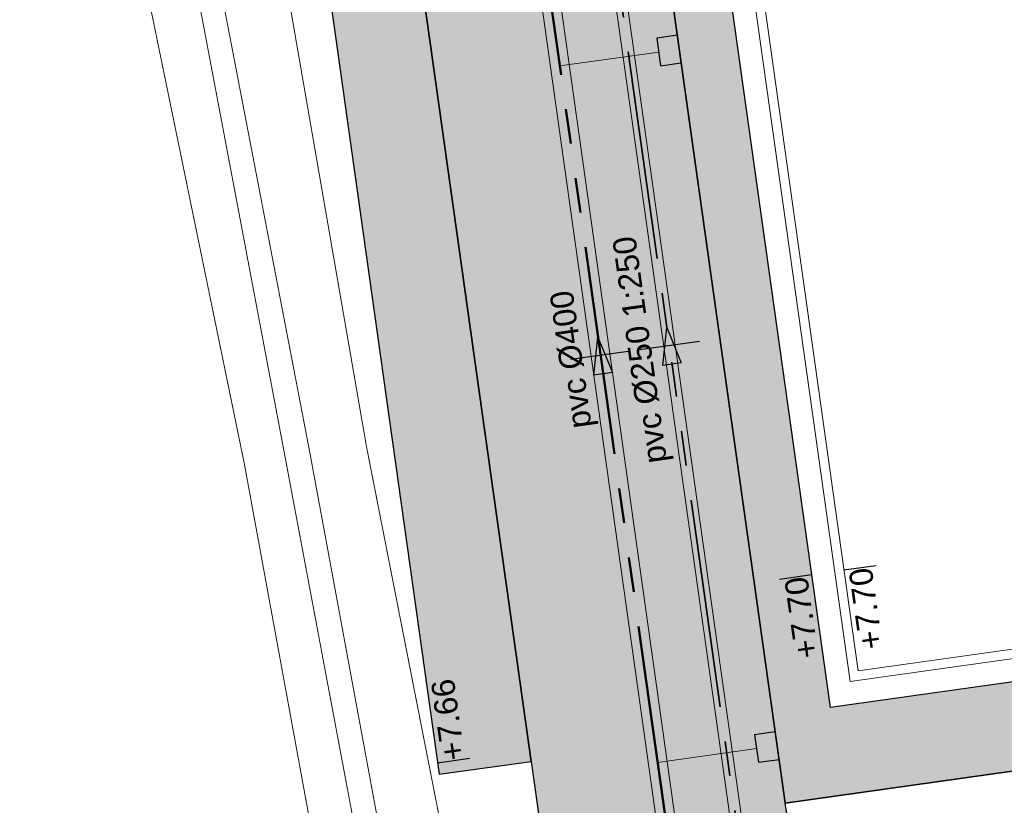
# Model space of a CAD drawing. Extents: x 98477 to 100410, y 398052 to 398969.
# Tile 190 of 256: x 98814 to 98835, y 398175 to 398192. Entities that reach past the tile are written whole.
import ezdxf
from ezdxf.enums import TextEntityAlignment as Align

# ---------------------------------------------------------------- set-up
doc = ezdxf.new("R2010")
doc.units = 0
for name, pattern in [('AL-MATERIAALS', [2, 1, -1]), ('AL-NUTSTRACE', [17, 5, -3.5, 0, -3.5, 5]), ('RI-DWA', [9.75, 4.5, -0.75, 0.75, -0.75, 0.75, -0.75, 0.75, -0.75]), ('RI-RWA', [8.25, 4.5, -0.75, 0.75, -0.75, 0.75, -0.75])]:
    doc.linetypes.add(name, pattern=pattern)
for name, color, linetype, lineweight in [('B-bestaande watergang', 150, 'Continuous', 9), ('N-KO-kantbegrenzing grondwerk', 70, 'Continuous', 25), ('N-KO-kantverharding', 2, 'Continuous', 25), ('N-RI-DWA hoofdriool', 24, 'RI-DWA', 35), ('N-RI-DWA hoofdriool buiswand', 24, 'Continuous', 13), ('N-RI-DWA strenginformatie', 24, 'Continuous', 25), ('N-RI-RWA hoofdriool', 162, 'RI-RWA', 50), ('N-RI-RWA hoofdriool buiswand', 162, 'Continuous', 13), ('N-RI-RWA kolkaansluitleiding', 132, 'RI-RWA', 18), ('N-RI-RWA strenginformatie', 162, 'Continuous', 25), ('N-RI-straatkolk', 7, 'Continuous', 25), ('N-RI-stroomrichting', 7, 'Continuous', 25), ("N-VH-arcering 'MAT' grijs 251", 251, 'Continuous', 18), ('N-VH-arcering halfverharding', 8, 'Continuous', 9), ('N-VH-arcering printbeton', 8, 'Continuous', 9), ('X-AL-hoogtelijn - Niv 1', 1, 'AL-HOOGTELIJN', 18), ('X-AL-materiaalscheiding', 1, 'AL-MATERIAALS', 18), ('X-AL-nutstrace VERWERKT', 252, 'AL-NUTSTRACE', 18), ('X-AL-planthoogte VERWERKT', 180, 'Continuous', 25)]:
    doc.layers.add(name, color=color, linetype=linetype, lineweight=lineweight)
for name, color, linetype, plot in [('X-AL-contourlijnen', 30, 'Continuous', False), ('X-AL-hulplijn', 30, 'Continuous', False), ('X-AL-hulplijn riolering', 30, 'Continuous', False)]:
    doc.layers.add(name, color=color, linetype=linetype, plot=plot)
doc.styles.add('CS Annotative', font='arial.ttf')
doc.styles.get("Standard").update_dxf_attribs({"font": 'txt.shx'})
doc.linetypes.add('AL-HOOGTELIJN', pattern='A,10,-1.5,["H",Standard,S=0.9,R=0,X=-0.3,Y=-0.45],-1.5,30', length=43)

# ---------------------------------------------------------------- blocks, each defined once
blk = doc.blocks.new('*U160')
at = {"layer": 'X-AL-hulplijn', "flags": 128}
blk.add_lwpolyline([(-0.3465938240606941, -0.04871058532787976), (0.3465938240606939, 0.04871058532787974)], dxfattribs=at)
at = {"layer": 'X-AL-planthoogte VERWERKT', "linetype": 'Continuous', "style": 'CS Annotative'}
blk.add_attdef('HOOGTE-RECHTS', text='', height=0.4999999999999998, rotation=97.99999999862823, dxfattribs=at).set_placement((1.455191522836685e-11, -5.820766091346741e-11), align=Align.MIDDLE_LEFT)
blk = doc.blocks.new('*U228')
at = {"layer": 'N-RI-stroomrichting'}
h = blk.add_hatch(color=256, dxfattribs=at)
h.dxf.hatch_style = 1
h.paths.add_polyline_path([(-0.2783462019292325, 1.980536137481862), (1.268614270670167, -1.841363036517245), (-0.7119218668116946, -2.11970923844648)])
blk.add_lwpolyline([(-0.2783462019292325, 1.980536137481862), (1.268614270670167, -1.841363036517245), (-0.7119218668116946, -2.11970923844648)], close=True, dxfattribs=at)
at = {"layer": 'X-AL-hulplijn riolering'}
blk.add_lwpolyline([(3.218371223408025, 0.4523125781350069), (-3.218371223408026, -0.4523125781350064)], dxfattribs=at)
at = {"lineweight": 25, "style": 'CS Annotative'}
blk.add_attdef('Strenginformatie', text='', height=2.5, rotation=98.00000000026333, dxfattribs=at).set_placement((-3.21837122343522, -0.4523125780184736), align=Align.MIDDLE_CENTER)
blk = doc.blocks.new('*U251')
at = {"layer": 'N-RI-stroomrichting'}
h = blk.add_hatch(color=256, dxfattribs=at)
h.dxf.hatch_style = 1
h.paths.add_polyline_path([(-0.2783462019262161, 1.980536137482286), (1.268614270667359, -1.841363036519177), (-0.7119218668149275, -2.119709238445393)])
blk.add_lwpolyline([(-0.2783462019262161, 1.980536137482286), (1.268614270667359, -1.841363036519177), (-0.7119218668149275, -2.119709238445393)], close=True, dxfattribs=at)
at = {"layer": 'X-AL-hulplijn riolering'}
blk.add_lwpolyline([(3.218371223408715, 0.4523125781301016), (-3.218371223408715, -0.4523125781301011)], dxfattribs=at)
at = {"lineweight": 25, "style": 'CS Annotative'}
blk.add_attdef('Strenginformatie', text='', height=2.5, rotation=98.00000000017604, dxfattribs=at).set_placement((-3.218371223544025, -0.4523125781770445), align=Align.MIDDLE_CENTER)
blk = doc.blocks.new('*U189')
at = {"layer": 'X-AL-hulplijn', "flags": 128}
blk.add_lwpolyline([(0.3465938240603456, 0.04871058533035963), (-0.3465938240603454, -0.04871058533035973)], dxfattribs=at)
at = {"layer": 'X-AL-planthoogte VERWERKT', "linetype": 'Continuous', "style": 'CS Annotative'}
blk.add_attdef('HOOGTE-LINKS', text='', height=0.5, rotation=97.99999999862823, dxfattribs=at).set_placement((1.455191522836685e-11, 5.820766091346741e-11), align=Align.MIDDLE_RIGHT)
blk = doc.blocks.new('*U757')
blk.add_lwpolyline([(-1.322811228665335, 1.328832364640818), (-0.9052919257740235, -1.64197184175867), (1.322811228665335, -1.328832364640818), (0.9052919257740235, 1.64197184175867)], close=True)
blk.add_solid([(-1.322811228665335, 1.328832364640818), (0.9052919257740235, 1.64197184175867), (-1.322811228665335, 1.328832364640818), (-0.9052919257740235, -1.64197184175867)])

msp = doc.modelspace()

# ---------------------------------------------------------------- hatches: boundary and pattern name
at = {"layer": "N-VH-arcering 'MAT' grijs 251"}
h = msp.add_hatch(color=256, dxfattribs=at)
h.dxf.hatch_style = 1
edge = h.paths.add_edge_path()
edge.add_line((98801.70985258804, 398275.5025756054), (98759.07881222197, 398269.5111736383))
edge.add_arc((98758.55691309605, 398273.2246788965), 3.749999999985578, 188.0000000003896, 277.9999999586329, ccw=False)
edge.add_line((98754.84340783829, 398272.7027797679), (98754.7320693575, 398273.4949942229))
edge.add_arc((98759.43584268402, 398274.1560664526), 4.75000000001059, 98.00000000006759, 188.0000000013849, ccw=False)
edge.add_line((98758.77477045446, 398278.859839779), (98802.64364589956, 398285.0252081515))
edge.add_arc((98800.79960231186, 398298.1462600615), 13.24999999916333, 278.0000000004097, 315.3695932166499)
edge.add_arc((98814.32101528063, 398284.7981743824), 5.750000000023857, 97.99999999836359, 135.3695932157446, ccw=False)
edge.add_line((98813.52076995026, 398290.4922157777), (98817.94515990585, 398291.114023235))
edge.add_arc((98818.74540523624, 398285.4199818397), 5.750000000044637, 8.00000000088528, 97.99999999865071, ccw=False)
edge.add_line((98824.43944663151, 398286.2202271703), (98832.12180180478, 398231.5574297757))
edge.add_arc((98824.4472242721, 398230.4788382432), 7.74999999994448, -36.90337989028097, 8.000000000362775, ccw=False)
edge.add_line((98830.64450586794, 398225.8252159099), (98822.02531955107, 398214.3469478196))
edge.add_arc((98828.62242576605, 398209.3930917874), 8.249999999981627, 143.0966201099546, 188.000000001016)
edge.add_line((98820.45271419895, 398208.2449137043), (98820.95212056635, 398204.6914527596))
edge.add_line((98820.95212056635, 398204.6914527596), (98824.98814049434, 398175.9736787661))
edge.add_line((98824.98814049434, 398175.9736787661), (98826.34507822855, 398166.3185650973))
edge.add_arc((98829.56344945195, 398166.7708776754), 3.249999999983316, 187.9999999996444, 277.9999999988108)
edge.add_line((98830.01576203, 398163.552506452), (98845.49611657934, 398165.7281284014))
edge.add_line((98845.49611657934, 398165.7281284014), (98850.05134969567, 398166.3683246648))
edge.add_line((98850.05134969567, 398166.3683246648), (98871.26042709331, 398169.349066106))
edge.add_line((98871.26042709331, 398169.349066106), (98879.77673248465, 398170.5459547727))
edge.add_line((98879.77673248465, 398170.5459547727), (98895.91810200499, 398172.8144763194))
edge.add_line((98895.91810200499, 398172.8144763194), (98895.01347684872, 398179.2512187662))
edge.add_line((98895.01347684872, 398179.2512187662), (98835.84495974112, 398170.9356259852))
edge.add_arc((98835.18388751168, 398175.6393993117), 4.749999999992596, 188.0000000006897, 277.9999999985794, ccw=False)
edge.add_line((98830.48011418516, 398174.9783270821), (98825.97718274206, 398207.0183491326))
edge.add_arc((98833.65176027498, 398208.096940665), 7.750000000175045, 143.0966201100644, 188.0000000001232, ccw=False)
edge.add_line((98827.4544786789, 398212.7505629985), (98836.07366499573, 398224.2288310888))
edge.add_arc((98829.47655878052, 398229.1826871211), 8.250000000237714, 323.096620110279, 367.9999999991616)
edge.add_line((98837.64627034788, 398230.3308652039), (98837.34238794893, 398232.4931008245))
edge.add_line((98837.34238794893, 398232.4931008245), (98837.34238780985, 398232.493100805))
edge.add_line((98837.34238780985, 398232.493100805), (98829.68786739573, 398286.9578446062))
edge.add_arc((98835.38190879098, 398287.7580899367), 5.749999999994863, 97.99999999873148, 188.0000000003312, ccw=False)
edge.add_line((98834.58166346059, 398293.452131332), (98882.50500414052, 398300.1873176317))
edge.add_arc((98883.61838894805, 398292.2651730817), 8.000000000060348, 11.632034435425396, 97.9999999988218, ccw=False)
edge.add_line((98891.45409032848, 398293.8781776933), (98890.9995, 398296.0865))
edge.add_line((98890.9995, 398296.0865), (98889.023, 398305.688))
edge.add_line((98889.023, 398305.688), (98888.557, 398307.974))
edge.add_line((98888.557, 398307.974), (98887.38477368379, 398314.7597044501))
edge.add_arc((98879.50153614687, 398313.3978799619), 8.00000000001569, -82.00000000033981, 9.801079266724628, ccw=False)
edge.add_line((98880.6149209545, 398305.475735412), (98872.94460748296, 398304.3977431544))
edge.add_arc((98872.42270835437, 398308.1112484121), 3.749999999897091, 189.4265010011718, 278.00000000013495, ccw=False)
edge.add_arc((92946.7354543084, 397324.3039467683), 6003.049999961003, 9.42650100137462, 10.61166010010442)
edge.add_line((98847.1206531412, 398429.7738954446), (98842.31285519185, 398429.0982035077))
edge.add_arc((92946.7354539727, 397324.3039467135), 5998.200000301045, 9.428546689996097, 10.613773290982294, ccw=False)
edge.add_arc((98860.08948650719, 398306.4687901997), 3.840166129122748, -81.43407539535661, 6.657381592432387, ccw=False)
edge.add_line((98860.66146879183, 398302.6714605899), (98847.18483033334, 398300.7774425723))
edge.add_line((98847.18483033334, 398300.7774425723), (98842.62959721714, 398300.1372463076))
edge.add_line((98842.62959721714, 398300.1372463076), (98820.15051205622, 398296.9780169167))
edge.add_arc((98819.35026672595, 398302.672058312), 5.749999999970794, 187.9999999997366, 277.99999999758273, ccw=False)
edge.add_line((98813.65622533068, 398301.8718129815), (98812.30624625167, 398311.4774132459))
edge.add_line((98812.30624625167, 398311.4774132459), (98811.1093575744, 398319.9937186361))
edge.add_line((98811.1093575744, 398319.9937186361), (98809.24443803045, 398333.2633107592))
edge.add_line((98809.24443803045, 398333.2633107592), (98808.67382831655, 398337.3234098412))
edge.add_line((98808.67382831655, 398337.3234098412), (98807.71353391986, 398344.1562595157))
edge.add_line((98807.71353391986, 398344.1562595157), (98807.70657526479, 398344.2057729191))
edge.add_line((98807.70657526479, 398344.2057729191), (98811.66764753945, 398344.7624653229))
edge.add_line((98811.66764753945, 398344.7624653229), (98829.49247277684, 398347.2675811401))
edge.add_line((98829.49247277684, 398347.2675811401), (98831.96814294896, 398347.6155138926))
edge.add_line((98831.96814294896, 398347.6155138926), (98831.06351779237, 398354.0522563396))
edge.add_line((98831.06351779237, 398354.0522563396), (98828.58784762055, 398353.704323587))
edge.add_line((98828.58784762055, 398353.704323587), (98810.76302238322, 398351.1992077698))
edge.add_line((98810.76302238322, 398351.1992077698), (98806.80195010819, 398350.6425153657))
edge.add_line((98806.80195010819, 398350.6425153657), (98806.79499145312, 398350.6920287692))
edge.add_line((98806.79499145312, 398350.6920287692), (98805.14616655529, 398362.4240275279))
edge.add_line((98805.14616655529, 398362.4240275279), (98805.04836903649, 398363.119893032))
edge.add_line((98805.04836903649, 398363.119893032), (98803.99065346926, 398370.6459303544))
edge.add_line((98803.99065346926, 398370.6459303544), (98802.48758397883, 398381.3408254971))
edge.add_line((98802.48758397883, 398381.3408254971), (98801.4298684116, 398388.8668628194))
edge.add_line((98801.4298684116, 398388.8668628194), (98799.92679892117, 398399.561757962))
edge.add_line((98799.92679892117, 398399.561757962), (98798.86908335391, 398407.0877952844))
edge.add_line((98798.86908335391, 398407.0877952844), (98797.36601386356, 398417.7826904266))
edge.add_line((98797.36601386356, 398417.7826904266), (98796.79540414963, 398421.8427895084))
edge.add_line((98796.79540414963, 398421.8427895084), (98795.88382033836, 398428.3290453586))
edge.add_line((98795.88382033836, 398428.3290453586), (98795.87686168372, 398428.3785587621))
edge.add_line((98795.87686168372, 398428.3785587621), (98799.83793395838, 398428.9352511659))
edge.add_line((98799.83793395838, 398428.9352511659), (98817.66275919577, 398431.4403669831))
edge.add_line((98817.66275919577, 398431.4403669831), (98820.13842936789, 398431.7882997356))
edge.add_line((98820.13842936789, 398431.7882997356), (98819.2338042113, 398438.2250421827))
edge.add_line((98819.2338042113, 398438.2250421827), (98816.75813403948, 398437.87710943))
edge.add_line((98816.75813403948, 398437.87710943), (98798.93330880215, 398435.3719936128))
edge.add_line((98798.93330880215, 398435.3719936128), (98794.9722365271, 398434.8153012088))
edge.add_line((98794.9722365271, 398434.8153012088), (98794.96527787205, 398434.8648146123))
edge.add_line((98794.96527787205, 398434.8648146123), (98793.37870452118, 398446.1538705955))
edge.add_line((98793.37870452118, 398446.1538705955), (98792.73850825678, 398450.7091037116))
edge.add_line((98792.73850825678, 398450.7091037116), (98789.33816684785, 398474.9037900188))
edge.add_line((98789.33816684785, 398474.9037900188), (98783.89169246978, 398474.1383379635))
edge.add_line((98783.89169246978, 398474.1383379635), (98786.76317609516, 398453.7066703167))
edge.add_arc((98782.05940276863, 398453.0455980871), 4.750000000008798, -82.0000000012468, 7.999999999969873, ccw=False)
edge.add_line((98782.72047499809, 398448.3418247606), (98773.11487473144, 398446.9918456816))
edge.add_line((98773.11487473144, 398446.9918456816), (98764.5985693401, 398445.7949570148))
edge.add_line((98764.5985693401, 398445.7949570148), (98743.40683266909, 398442.8166526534))
edge.add_line((98743.40683266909, 398442.8166526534), (98734.89052727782, 398441.6197639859))
edge.add_line((98734.89052727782, 398441.6197639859), (98611.80020633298, 398424.3205475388))
edge.add_line((98611.80020633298, 398424.3205475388), (98607.65702311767, 398453.8008279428))
edge.add_arc((98611.6373665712, 398454.1216500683), 3.993251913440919, 101.39182936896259, 184.6081706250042, ccw=False)
edge.add_line((98610.84862924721, 398458.0362323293), (98611.83889731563, 398458.1754054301))
edge.add_line((98611.83889731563, 398458.1754054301), (98639.5664032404, 398462.0722522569))
edge.add_line((98639.5664032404, 398462.0722522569), (98641.54693937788, 398462.3505984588))
edge.add_line((98641.54693937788, 398462.3505984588), (98659.37176461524, 398464.8557142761))
edge.add_line((98659.37176461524, 398464.8557142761), (98661.84743478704, 398465.2036470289))
edge.add_line((98661.84743478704, 398465.2036470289), (98660.94280963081, 398471.6403894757))
edge.add_line((98660.94280963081, 398471.6403894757), (98649.90132066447, 398470.0886093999))
edge.add_line((98649.90132066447, 398470.0886093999), (98624.64948491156, 398466.5396953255))
edge.add_line((98624.64948491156, 398466.5396953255), (98622.66894877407, 398466.2613491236))
edge.add_line((98622.66894877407, 398466.2613491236), (98604.84412353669, 398463.7562333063))
edge.add_line((98604.84412353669, 398463.7562333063), (98602.86358739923, 398463.4778871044))
edge.add_line((98602.86358739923, 398463.4778871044), (98594.9414428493, 398462.3645022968))
edge.add_line((98594.9414428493, 398462.3645022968), (98576.27488975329, 398459.7410893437))
edge.add_line((98576.27488975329, 398459.7410893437), (98577.17951490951, 398453.3043468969))
edge.add_line((98577.17951490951, 398453.3043468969), (98578.1697829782, 398453.4435199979))
edge.add_line((98578.1697829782, 398453.4435199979), (98598.47059208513, 398456.2943364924))
edge.add_arc((98598.79151287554, 398452.3139562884), 3.993296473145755, 11.424909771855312, 94.60953932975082, ccw=False)
edge.add_line((98602.70568277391, 398453.1049624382), (98606.84886598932, 398423.6246820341))
edge.add_line((98606.84886598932, 398423.6246820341), (98548.81915716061, 398415.4691383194))
edge.add_arc((98548.15808493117, 398420.172911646), 4.750000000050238, 188.0000000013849, 277.99999999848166, ccw=False)
edge.add_line((98543.45431160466, 398419.5118394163), (98539.76818545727, 398445.7399897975))
edge.add_line((98539.76818545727, 398445.7399897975), (98538.97597100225, 398445.6286513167))
edge.add_line((98538.97597100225, 398445.6286513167), (98538.73241807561, 398447.361620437))
edge.add_line((98538.73241807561, 398447.361620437), (98534.77134580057, 398446.8049280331))
edge.add_line((98534.77134580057, 398446.8049280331), (98536.52992450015, 398434.2919904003))
edge.add_line((98536.52992450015, 398434.2919904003), (98537.17012076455, 398429.7367572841))
edge.add_line((98537.17012076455, 398429.7367572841), (98538.39484405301, 398421.0223982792))
edge.add_line((98538.39484405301, 398421.0223982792), (98539.03504031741, 398416.467165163))
edge.add_line((98539.03504031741, 398416.467165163), (98541.02521566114, 398402.30633178))
edge.add_line((98541.02521566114, 398402.30633178), (98541.66541192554, 398397.7510986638))
edge.add_line((98541.66541192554, 398397.7510986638), (98543.65558726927, 398383.5902652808))
edge.add_line((98543.65558726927, 398383.5902652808), (98544.29578353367, 398379.0350321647))
edge.add_line((98544.29578353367, 398379.0350321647), (98545.60401068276, 398369.7265123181))
edge.add_arc((98543.87104156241, 398369.4829593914), 1.750000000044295, -82.00000000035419, 7.99999999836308, ccw=False)
edge.add_line((98544.11459448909, 398367.7499902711), (98522.47723718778, 398364.7090580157))
edge.add_line((98522.47723718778, 398364.7090580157), (98523.21485462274, 398359.4606372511))
edge.add_line((98523.21485462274, 398359.4606372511), (98545.05026553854, 398362.5294041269))
edge.add_line((98545.05026553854, 398362.5294041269), (98549.60549865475, 398363.1696003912))
edge.add_line((98549.60549865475, 398363.1696003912), (98564.16243926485, 398365.2154449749))
edge.add_arc((98564.82351149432, 398360.5116716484), 4.749999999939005, 8.000000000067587, 97.99999999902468, ccw=False)
edge.add_line((98569.5272848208, 398361.172743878), (98576.49985717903, 398311.5603136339))
edge.add_arc((98571.7960838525, 398310.8992414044), 4.749999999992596, -82.0000000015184, 7.999999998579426, ccw=False)
edge.add_line((98572.45715608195, 398306.1954680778), (98563.84182388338, 398304.9846620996))
edge.add_line((98563.84182388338, 398304.9846620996), (98559.28659076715, 398304.3444658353))
edge.add_line((98559.28659076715, 398304.3444658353), (98541.0161448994, 398301.7767221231))
edge.add_line((98541.0161448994, 398301.7767221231), (98541.7537623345, 398296.5283013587))
edge.add_line((98541.7537623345, 398296.5283013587), (98553.88454617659, 398298.2331718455))
edge.add_arc((98554.12809910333, 398296.5002027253), 1.749999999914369, 7.999999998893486, 98.0000000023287, ccw=False)
edge.add_line((98555.86106822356, 398296.7437556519), (98557.35022040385, 398286.1478873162))
edge.add_line((98557.35022040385, 398286.1478873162), (98557.99041666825, 398281.5926542))
edge.add_line((98557.99041666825, 398281.5926542), (98560.13368242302, 398266.3425259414))
edge.add_line((98560.13368242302, 398266.3425259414), (98560.77387868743, 398261.7872928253))
edge.add_line((98560.77387868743, 398261.7872928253), (98562.9171444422, 398246.5371645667))
edge.add_line((98562.9171444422, 398246.5371645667), (98563.5573407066, 398241.9819314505))
edge.add_line((98563.5573407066, 398241.9819314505), (98565.70060646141, 398226.7318031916))
edge.add_line((98565.70060646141, 398226.7318031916), (98566.34080272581, 398222.1765700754))
edge.add_line((98566.34080272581, 398222.1765700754), (98567.56552601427, 398213.4622110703))
edge.add_line((98567.56552601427, 398213.4622110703), (98568.20572227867, 398208.9069779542))
edge.add_line((98568.20572227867, 398208.9069779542), (98576.53105717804, 398149.6691420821))
edge.add_line((98576.53105717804, 398149.6691420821), (98576.55610833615, 398149.4908938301))
edge.add_line((98576.55610833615, 398149.4908938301), (98535.4599834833, 398143.7152101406))
edge.add_line((98535.4599834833, 398143.7152101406), (98536.3465161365, 398137.4072025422))
edge.add_line((98536.3465161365, 398137.4072025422), (98537.33678420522, 398137.5463756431))
edge.add_line((98537.33678420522, 398137.5463756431), (98577.44264098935, 398143.1828862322))
edge.add_line((98577.44264098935, 398143.1828862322), (98578.76478544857, 398133.7753395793))
edge.add_line((98578.76478544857, 398133.7753395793), (98538.65892866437, 398128.1388289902))
edge.add_line((98538.65892866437, 398128.1388289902), (98537.66866059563, 398127.9996558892))
edge.add_line((98537.66866059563, 398127.9996558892), (98538.57328575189, 398121.5629134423))
edge.add_line((98538.57328575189, 398121.5629134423), (98579.66941060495, 398127.3385971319))
edge.add_line((98579.66941060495, 398127.3385971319), (98579.67636925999, 398127.2890837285))
edge.add_line((98579.67636925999, 398127.2890837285), (98580.7660946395, 398119.5352847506))
edge.add_line((98580.7660946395, 398119.5352847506), (98582.57534495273, 398106.6617998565))
edge.add_line((98582.57534495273, 398106.6617998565), (98583.06245080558, 398103.1958616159))
edge.add_line((98583.06245080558, 398103.1958616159), (98584.87170111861, 398090.3223767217))
edge.add_line((98584.87170111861, 398090.3223767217), (98585.35880697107, 398086.8564384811))
edge.add_line((98585.35880697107, 398086.8564384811), (98587.16805728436, 398073.9829535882))
edge.add_line((98587.16805728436, 398073.9829535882), (98588.14928671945, 398067.0011433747))
edge.add_arc((98585.92118356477, 398066.6880038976), 2.249999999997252, -71.05267843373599, 7.999999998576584, ccw=False)
edge.add_line((98586.6517556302, 398064.5599145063), (98587.08769329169, 398064.7095716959))
edge.add_line((98587.08769329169, 398064.7095716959), (98595.76511800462, 398067.6885274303))
edge.add_line((98595.76511800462, 398067.6885274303), (98596.09256923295, 398067.8009412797))
edge.add_arc((98595.36199716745, 398069.9290306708), 2.249999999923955, 187.9999999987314, 288.947321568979, ccw=False)
edge.add_line((98593.13389401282, 398069.6158911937), (98582.46560133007, 398145.5247379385))
edge.add_arc((98587.16937465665, 398146.1858101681), 4.750000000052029, 98.00000000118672, 187.9999999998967, ccw=False)
edge.add_line((98586.50830242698, 398150.8895834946), (98609.06670264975, 398154.0599598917))
edge.add_line((98609.06670264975, 398154.0599598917), (98621.30783352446, 398156.2004915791))
edge.add_line((98621.30783352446, 398156.2004915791), (98618.71337939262, 398174.6609919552))
edge.add_line((98618.71337939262, 398174.6609919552), (98600.88855415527, 398172.155876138))
edge.add_line((98600.88855415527, 398172.155876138), (98602.70587460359, 398159.2249692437))
edge.add_line((98602.70587460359, 398159.2249692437), (98585.67326382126, 398156.8311919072))
edge.add_arc((98585.08617653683, 398161.633146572), 4.837710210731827, 189.0296070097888, 276.97039299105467, ccw=False)
edge.add_line((98580.30841826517, 398160.8738930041), (98573.6350680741, 398208.3572469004))
edge.add_line((98573.6350680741, 398208.3572469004), (98572.71652560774, 398214.8930161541))
edge.add_line((98572.71652560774, 398214.8930161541), (98570.01656744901, 398234.1042166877))
edge.add_line((98570.01656744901, 398234.1042166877), (98569.09802498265, 398240.6399859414))
edge.add_line((98569.09802498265, 398240.6399859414), (98568.63179509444, 398243.9573839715))
edge.add_line((98568.63179509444, 398243.9573839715), (98568.16556520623, 398247.2747820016))
edge.add_arc((98572.86933853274, 398247.9358542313), 4.74999999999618, 98.00000000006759, 188.0000000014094, ccw=False)
edge.add_line((98572.20826630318, 398252.6396275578), (98597.85620928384, 398256.2442108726))
edge.add_line((98597.85620928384, 398256.2442108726), (98604.39197853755, 398257.1627533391))
edge.add_line((98604.39197853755, 398257.1627533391), (98619.64210679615, 398259.3060190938))
edge.add_line((98619.64210679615, 398259.3060190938), (98626.17787604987, 398260.2245615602))
edge.add_line((98626.17787604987, 398260.2245615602), (98639.44746817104, 398262.089481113))
edge.add_line((98639.44746817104, 398262.089481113), (98639.4969815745, 398262.096439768))
edge.add_line((98639.4969815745, 398262.096439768), (98640.05367397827, 398258.1353674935))
edge.add_line((98640.05367397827, 398258.1353674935), (98641.8629242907, 398245.2618825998))
edge.add_line((98641.8629242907, 398245.2618825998), (98642.14127049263, 398243.2813464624))
edge.add_line((98642.14127049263, 398243.2813464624), (98643.25465530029, 398235.3592019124))
edge.add_line((98643.25465530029, 398235.3592019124), (98644.5767997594, 398225.9516552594))
edge.add_line((98644.5767997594, 398225.9516552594), (98646.03811731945, 398215.5538405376))
edge.add_line((98646.03811731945, 398215.5538405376), (98646.38605007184, 398213.0781703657))
edge.add_line((98646.38605007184, 398213.0781703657), (98652.82279251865, 398213.9827955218))
edge.add_line((98652.82279251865, 398213.9827955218), (98652.47485976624, 398216.4584656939))
edge.add_line((98652.47485976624, 398216.4584656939), (98651.70940771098, 398221.904940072))
edge.add_line((98651.70940771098, 398221.904940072), (98651.43106150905, 398223.8854762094))
edge.add_line((98651.43106150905, 398223.8854762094), (98649.62181119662, 398236.758961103))
edge.add_line((98649.62181119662, 398236.758961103), (98649.34346499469, 398238.7394972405))
edge.add_line((98649.34346499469, 398238.7394972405), (98646.49041642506, 398259.0399926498))
edge.add_line((98646.49041642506, 398259.0399926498), (98645.93372402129, 398263.0010649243))
edge.add_line((98645.93372402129, 398263.0010649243), (98645.98323742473, 398263.0080235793))
edge.add_line((98645.98323742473, 398263.0080235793), (98654.39783815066, 398264.1906185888))
edge.add_line((98654.39783815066, 398264.1906185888), (98722.62535253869, 398273.7793704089))
edge.add_line((98722.62535253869, 398273.7793704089), (98731.14165792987, 398274.9762590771))
edge.add_line((98731.14165792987, 398274.9762590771), (98743.97026282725, 398276.7792019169))
edge.add_arc((98744.55735011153, 398271.9772472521), 4.837710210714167, 9.02960700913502, 96.9703929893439, ccw=False)
edge.add_line((98749.33510838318, 398272.73650082), (98750.7268393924, 398262.8338201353))
edge.add_line((98750.7268393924, 398262.8338201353), (98752.41029510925, 398263.0704144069))
edge.add_line((98752.41029510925, 398263.0704144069), (98756.96552822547, 398263.7106106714))
edge.add_line((98756.96552822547, 398263.7106106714), (98772.21565648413, 398265.8538764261))
edge.add_line((98772.21565648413, 398265.8538764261), (98776.77088960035, 398266.4940726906))
edge.add_line((98776.77088960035, 398266.4940726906), (98795.98209013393, 398269.1940308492))
edge.add_line((98795.98209013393, 398269.1940308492), (98800.53732325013, 398269.8342271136))
edge.add_line((98800.53732325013, 398269.8342271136), (98802.46834598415, 398270.1056146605))
edge.add_line((98802.46834598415, 398270.1056146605), (98801.70985258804, 398275.5025756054))
edge = h.paths.add_edge_path(flags=16)
edge.add_line((98744.0622075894, 398333.4636472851), (98751.98435213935, 398334.5770320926))
edge.add_line((98751.98435213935, 398334.5770320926), (98753.96600319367, 398334.8555349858))
edge.add_line((98753.96600319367, 398334.8555349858), (98764.36270300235, 398336.316695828))
edge.add_line((98764.36270300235, 398336.316695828), (98764.36270299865, 398336.3166958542))
edge.add_line((98764.36270299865, 398336.3166958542), (98766.34323913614, 398336.5950420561))
edge.add_line((98766.34323913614, 398336.5950420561), (98774.26538368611, 398337.7084268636))
edge.add_line((98774.26538368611, 398337.7084268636), (98774.24729118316, 398337.8371617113))
edge.add_line((98774.24729118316, 398337.8371617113), (98802.48973650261, 398341.8063785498))
edge.add_line((98802.48973650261, 398341.8063785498), (98803.0185942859, 398338.0433598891))
edge.add_line((98803.0185942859, 398338.0433598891), (98808.47417984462, 398299.2248515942))
edge.add_arc((98800.79960231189, 398298.1462600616), 7.750000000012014, -82.00000000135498, 8.000000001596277, ccw=False)
edge.add_line((98801.87819384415, 398290.4716825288), (98771.96746476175, 398286.2680036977))
edge.add_line((98771.96746476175, 398286.2680036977), (98767.41223164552, 398285.6278074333))
edge.add_line((98767.41223164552, 398285.6278074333), (98755.13290759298, 398283.9020609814))
edge.add_line((98755.13290759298, 398283.9020609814), (98746.61660220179, 398282.7051723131))
edge.add_line((98746.61660220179, 398282.7051723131), (98730.37620587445, 398280.4227334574))
edge.add_line((98730.37620587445, 398280.4227334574), (98721.85990048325, 398279.2258447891))
edge.add_line((98721.85990048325, 398279.2258447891), (98654.3282516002, 398269.7348904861))
edge.add_arc((98653.66717937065, 398274.4386638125), 4.749999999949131, 187.9999999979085, 277.9999999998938, ccw=False)
edge.add_line((98648.96340604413, 398273.7775915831), (98644.1340994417, 398308.1398935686))
edge.add_line((98644.1340994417, 398308.1398935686), (98642.93721077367, 398316.6561989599))
edge.add_line((98642.93721077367, 398316.6561989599), (98640.29988051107, 398335.4217788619))
edge.add_line((98640.29988051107, 398335.4217788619), (98638.12129075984, 398335.1155980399))
edge.add_line((98638.12129075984, 398335.1155980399), (98637.23004949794, 398334.990342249))
edge.add_line((98637.23004949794, 398334.990342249), (98635.05145974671, 398334.6841614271))
edge.add_line((98635.05145974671, 398334.6841614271), (98635.74036659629, 398329.7823344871))
edge.add_line((98635.74036659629, 398329.7823344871), (98636.93725526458, 398321.266029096))
edge.add_line((98636.93725526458, 398321.266029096), (98638.384655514, 398310.967241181))
edge.add_line((98638.384655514, 398310.967241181), (98639.02485177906, 398306.4120080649))
edge.add_line((98639.02485177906, 398306.4120080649), (98641.16811753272, 398291.1618798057))
edge.add_line((98641.16811753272, 398291.1618798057), (98642.36500620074, 398282.6455744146))
edge.add_line((98642.36500620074, 398282.6455744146), (98643.71498527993, 398273.0399741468))
edge.add_arc((98639.01121195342, 398272.3789019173), 4.749999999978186, -82.00000000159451, 7.999999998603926, ccw=False)
edge.add_line((98639.67228418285, 398267.6751285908), (98619.32227537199, 398264.8151213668))
edge.add_line((98619.32227537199, 398264.8151213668), (98614.27190822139, 398264.1053385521))
edge.add_line((98614.27190822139, 398264.1053385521), (98593.92189940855, 398261.2453313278))
edge.add_arc((98593.26082717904, 398265.9491046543), 4.750000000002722, 188.0000000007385, 277.9999999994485, ccw=False)
edge.add_line((98588.55705385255, 398265.2880324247), (98581.77932383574, 398313.5140873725))
edge.add_line((98581.77932383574, 398313.5140873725), (98580.58243516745, 398322.0303927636))
edge.add_line((98580.58243516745, 398322.0303927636), (98575.23122943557, 398360.1062000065))
edge.add_line((98575.23122943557, 398360.1062000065), (98574.59103317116, 398364.6614331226))
edge.add_line((98574.59103317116, 398364.6614331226), (98572.66348572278, 398378.3766458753))
edge.add_line((98572.66348572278, 398378.3766458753), (98571.18825085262, 398388.8734874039))
edge.add_line((98571.18825085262, 398388.8734874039), (98568.51612731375, 398407.8866343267))
edge.add_arc((98573.21990064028, 398408.5477065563), 4.750000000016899, 97.9999999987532, 188.0000000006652, ccw=False)
edge.add_line((98572.55882841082, 398413.2514798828), (98607.11918401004, 398418.1086211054))
edge.add_line((98607.11918401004, 398418.1086211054), (98607.61431804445, 398418.1782076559))
edge.add_line((98607.61431804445, 398418.1782076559), (98611.58353488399, 398389.9357623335))
edge.add_line((98611.58353488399, 398389.9357623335), (98611.454800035, 398389.9176698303))
edge.add_line((98611.454800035, 398389.9176698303), (98613.2640503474, 398377.0441849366))
edge.add_line((98613.2640503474, 398377.0441849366), (98613.33363689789, 398376.5490509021))
edge.add_line((98613.33363689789, 398376.5490509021), (98626.20712179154, 398378.3583012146))
edge.add_line((98626.20712179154, 398378.3583012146), (98628.18765792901, 398378.6366474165))
edge.add_line((98628.18765792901, 398378.6366474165), (98636.10980247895, 398379.7500322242))
edge.add_line((98636.10980247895, 398379.7500322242), (98648.36932117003, 398381.4729952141))
edge.add_line((98648.36932117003, 398381.4729952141), (98647.4646960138, 398387.9097376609))
edge.add_line((98647.4646960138, 398387.9097376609), (98634.59121112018, 398386.1004873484))
edge.add_line((98634.59121112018, 398386.1004873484), (98632.49184281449, 398385.8054403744))
edge.add_line((98632.49184281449, 398385.8054403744), (98619.73719008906, 398384.0128908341))
edge.add_line((98619.73719008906, 398384.0128908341), (98617.50908693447, 398383.6997513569))
edge.add_line((98617.50908693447, 398383.6997513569), (98612.56565838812, 398418.8740731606))
edge.add_line((98612.56565838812, 398418.8740731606), (98613.06079242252, 398418.943659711))
edge.add_line((98613.06079242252, 398418.943659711), (98667.57504960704, 398426.6051389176))
edge.add_line((98667.57504960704, 398426.6051389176), (98722.08930679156, 398434.2666181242))
edge.add_line((98722.08930679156, 398434.2666181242), (98726.14940587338, 398434.8372278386))
edge.add_line((98726.14940587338, 398434.8372278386), (98759.42241298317, 398439.51344403))
edge.add_line((98759.42241298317, 398439.51344403), (98763.48251206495, 398440.084053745))
edge.add_line((98763.48251206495, 398440.084053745), (98783.48592705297, 398442.8953503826))
edge.add_arc((98784.14699928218, 398438.191577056), 4.750000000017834, 8.000000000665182, 97.99999999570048, ccw=False)
edge.add_line((98788.85077260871, 398438.8526492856), (98795.6145853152, 398390.7256211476))
edge.add_arc((98790.91081198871, 398390.064548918), 4.749999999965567, -82.00000000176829, 8.000000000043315, ccw=False)
edge.add_line((98791.57188421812, 398385.3607755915), (98787.36324492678, 398384.7692899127))
edge.add_line((98787.36324492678, 398384.7692899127), (98774.48976003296, 398382.9600396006))
edge.add_line((98774.48976003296, 398382.9600396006), (98766.12199485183, 398381.7840268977))
edge.add_line((98766.12199485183, 398381.7840268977), (98766.07248144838, 398381.7770682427))
edge.add_line((98766.07248144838, 398381.7770682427), (98764.94517930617, 398389.7982395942))
edge.add_line((98764.94517930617, 398389.7982395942), (98762.09213076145, 398410.0987350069))
edge.add_line((98762.09213076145, 398410.0987350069), (98761.95295766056, 398411.0890030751))
edge.add_line((98761.95295766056, 398411.0890030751), (98755.5162152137, 398410.1843779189))
edge.add_line((98755.5162152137, 398410.1843779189), (98755.65538831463, 398409.1941098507))
edge.add_line((98755.65538831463, 398409.1941098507), (98758.50843688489, 398388.893614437))
edge.add_line((98758.50843688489, 398388.893614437), (98759.63573900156, 398380.8724430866))
edge.add_line((98759.63573900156, 398380.8724430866), (98759.5862255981, 398380.8654844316))
edge.add_line((98759.5862255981, 398380.8654844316), (98748.79230364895, 398379.3484976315))
edge.add_line((98748.79230364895, 398379.3484976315), (98744.23707053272, 398378.7083013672))
edge.add_line((98744.23707053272, 398378.7083013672), (98741.31577972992, 398378.2977407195))
edge.add_line((98741.31577972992, 398378.2977407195), (98735.86930535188, 398377.532288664))
edge.add_line((98735.86930535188, 398377.532288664), (98732.94801454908, 398377.1217280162))
edge.add_line((98732.94801454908, 398377.1217280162), (98728.39278143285, 398376.4815317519))
edge.add_line((98728.39278143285, 398376.4815317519), (98718.31915239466, 398375.0657755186))
edge.add_arc((98720.44154218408, 398359.9641874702), 15.25000000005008, 97.9999999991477, 128.0000000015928)
edge.add_line((98711.052704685, 398371.9813514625), (98707.24934533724, 398369.0098414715))
edge.add_line((98707.24934533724, 398369.0098414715), (98710.51235115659, 398364.8333844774))
edge.add_line((98710.51235115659, 398364.8333844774), (98713.62044188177, 398367.261691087))
edge.add_arc((98721.25410813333, 398357.3241039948), 12.53110121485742, 99.37790491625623, 127.53006232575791, ccw=False)
edge.add_line((98719.21222162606, 398369.6877279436), (98728.55711414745, 398371.001066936))
edge.add_line((98728.55711414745, 398371.001066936), (98733.11234726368, 398371.6412632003))
edge.add_line((98733.11234726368, 398371.6412632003), (98743.90626921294, 398373.1582500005))
edge.add_line((98743.90626921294, 398373.1582500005), (98752.42257460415, 398374.3551386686))
edge.add_line((98752.42257460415, 398374.3551386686), (98763.21649655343, 398375.8721254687))
edge.add_line((98763.21649655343, 398375.8721254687), (98767.77172966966, 398376.512321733))
edge.add_line((98767.77172966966, 398376.512321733), (98793.32064568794, 398380.102987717))
edge.add_arc((98793.7681908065, 398376.2908113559), 3.838357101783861, 9.304190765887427, 96.69580920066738, ccw=False)
edge.add_line((98797.55605007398, 398376.9113815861), (98799.60189465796, 398362.3544409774))
edge.add_line((98799.60189465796, 398362.3544409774), (98801.64078058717, 398347.8470137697))
edge.add_line((98801.64078058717, 398347.8470137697), (98801.71036713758, 398347.3518797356))
edge.add_line((98801.71036713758, 398347.3518797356), (98773.46792181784, 398343.3826628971))
edge.add_line((98773.46792181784, 398343.3826628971), (98773.36075853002, 398344.1451693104))
edge.add_line((98773.36075853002, 398344.1451693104), (98770.8850883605, 398343.7972365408))
edge.add_line((98770.8850883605, 398343.7972365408), (98758.01160346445, 398341.9879862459))
edge.add_line((98758.01160346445, 398341.9879862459), (98756.03106732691, 398341.7096400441))
edge.add_line((98756.03106732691, 398341.7096400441), (98743.15758242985, 398339.900389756))
edge.add_line((98743.15758242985, 398339.900389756), (98743.15758243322, 398339.9003897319))
edge.add_line((98743.15758243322, 398339.9003897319), (98742.16731436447, 398339.761216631))
edge.add_line((98742.16731436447, 398339.761216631), (98743.07193952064, 398333.3244741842))
edge.add_line((98743.07193952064, 398333.3244741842), (98744.0622075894, 398333.4636472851))
edge = h.paths.add_edge_path(flags=16)
edge.add_line((98545.99047331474, 398402.9031704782), (98545.73996173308, 398404.6856530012))
edge.add_arc((98550.44373505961, 398405.3467252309), 4.750000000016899, 98.00000000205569, 188.0000000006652, ccw=False)
edge.add_line((98549.78266282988, 398410.0504985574), (98557.70480737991, 398411.1638833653))
edge.add_arc((98558.36587960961, 398406.4601100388), 4.750000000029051, 8.000000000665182, 98.00000000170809, ccw=False)
edge.add_line((98563.06965293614, 398407.1211822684), (98563.35495779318, 398405.0911327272))
edge.add_line((98563.35495779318, 398405.0911327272), (98565.09462155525, 398392.7127818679))
edge.add_line((98565.09462155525, 398392.7127818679), (98565.44255430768, 398390.237111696))
edge.add_line((98565.44255430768, 398390.237111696), (98567.18221806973, 398377.8587608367))
edge.add_line((98567.18221806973, 398377.8587608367), (98567.46752292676, 398375.8287112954))
edge.add_arc((98562.76374960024, 398375.1676390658), 4.749999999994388, -82.00000000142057, 7.9999999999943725, ccw=False)
edge.add_line((98563.42482182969, 398370.4638657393), (98555.50267727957, 398369.3504809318))
edge.add_arc((98554.84160505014, 398374.0542542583), 4.749999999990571, 187.9999999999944, 277.99999999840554, ccw=False)
edge.add_line((98550.13783172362, 398373.3931820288), (98549.88732014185, 398375.1756645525))
edge.add_line((98549.88732014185, 398375.1756645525), (98548.07806982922, 398388.0491494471))
edge.add_line((98548.07806982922, 398388.0491494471), (98547.79972362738, 398390.0296855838))
edge.add_line((98547.79972362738, 398390.0296855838), (98545.99047331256, 398402.9031704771))
edge = h.paths.add_edge_path(flags=16)
edge.add_line((98580.97427237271, 398279.7231952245), (98580.69592617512, 398281.7037313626))
edge.add_line((98580.69592617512, 398281.7037313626), (98579.23460861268, 398292.1015460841))
edge.add_line((98579.23460861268, 398292.1015460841), (98578.55961907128, 398296.9043462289))
edge.add_arc((98573.85584574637, 398296.2432739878), 4.750000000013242, 8.000000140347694, 98.00000000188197)
edge.add_line((98573.19477351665, 398300.9470473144), (98565.5697093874, 398299.8754144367))
edge.add_arc((98566.23078161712, 398295.1716411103), 4.749999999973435, 98.00000000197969, 186.1903587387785)
edge.add_line((98561.5084782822, 398294.6594387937), (98561.50613232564, 398294.659109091))
edge.add_line((98561.50613232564, 398294.659109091), (98563.66331539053, 398279.3099540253))
edge.add_line((98563.66331539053, 398279.3099540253), (98563.94166159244, 398277.329417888))
edge.add_line((98563.94166159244, 398277.329417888), (98566.09884465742, 398261.9802628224))
edge.add_line((98566.09884465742, 398261.9802628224), (98566.10119061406, 398261.980592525))
edge.add_arc((98570.78174201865, 398262.7898752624), 4.749999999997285, 189.8096412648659, 277.9999999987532)
edge.add_line((98571.4428142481, 398258.0861019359), (98579.06787837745, 398259.1577348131))
edge.add_arc((98578.406806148, 398263.8615081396), 4.749999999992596, 277.9999999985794, 367.9999999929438)
edge.add_line((98583.11057947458, 398264.5225803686), (98582.43558993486, 398269.325380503))
edge.add_line((98582.43558993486, 398269.325380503), (98580.97427237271, 398279.7231952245))
edge = h.paths.add_edge_path(flags=16)
edge.add_line((98615.08128089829, 398162.7819088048), (98614.48868373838, 398166.998456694))
edge.add_arc((98612.75571461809, 398166.7549037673), 1.749999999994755, 8.000000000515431, 98.00000000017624)
edge.add_line((98612.51216169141, 398168.4878728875), (98608.55108941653, 398167.9311804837))
edge.add_arc((98608.79464234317, 398166.1982113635), 1.749999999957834, 97.99999999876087, 188.000000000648)
edge.add_line((98607.06167322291, 398165.9546584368), (98607.65427038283, 398161.7381105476))
edge.add_arc((98609.38723950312, 398161.9816634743), 1.749999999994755, 188.0000000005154, 277.999999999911)
edge.add_line((98609.6307924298, 398160.248694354), (98613.59186470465, 398160.8053867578))
edge.add_arc((98613.348311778, 398162.5383558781), 1.749999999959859, 277.9999999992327, 368.0000000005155)
h = msp.add_hatch(color=256, dxfattribs=at)
h.dxf.hatch_style = 1
h.paths.add_polyline_path([(98820.95212056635, 398204.6914527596), (98818.97158442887, 398204.4131065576), (98823.00760435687, 398175.6953325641), (98824.98814049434, 398175.9736787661)])
at = {"layer": 'N-VH-arcering halfverharding'}
h = msp.add_hatch(dxfattribs=at)
h.set_pattern_fill('CS-HALFVERHARDING', color=256)
h.set_pattern_definition([(8.00000000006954, (106814.1979388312, 479684.7794549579), (0.05727487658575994, 0.3109977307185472), [0, -0.3]), (8.00000000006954, (106814.1979388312, 479684.7794549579), (0.5319343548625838, 0.705900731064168), [0.3125, -0.9375]), (98.00000000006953, (106814.374414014, 479684.6464713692), (-0.705900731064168, 0.5319343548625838), [0.3125, -0.9375])])
h.paths.add_polyline_path([(98820.95212056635, 398204.6914527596), (98818.97158442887, 398204.4131065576), (98823.00760435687, 398175.6953325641), (98824.98814049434, 398175.9736787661)])
at = {"layer": 'N-VH-arcering printbeton'}
h = msp.add_hatch(dxfattribs=at)
h.set_pattern_fill('CS-PRINTBETON', color=256)
h.set_pattern_definition([(45, (0, 0), (-0.3535533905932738, 0.3535533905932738), []), (45, (0.35, 0), (-0.3535533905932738, 0.3535533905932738), [0.5000000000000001, -0.2])])
edge = h.paths.add_edge_path()
edge.add_line((98867.27124001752, 398212.4634649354), (98867.06248036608, 398213.9488670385))
edge.add_line((98867.06248036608, 398213.9488670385), (98825.90205167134, 398208.1641460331))
edge.add_arc((98833.651760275, 398208.0969406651), 7.750000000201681, 179.5031442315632, 188.0000000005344)
edge.add_line((98825.97718274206, 398207.0183491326), (98830.46619687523, 398175.0773538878))
edge.add_line((98830.46619687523, 398175.0773538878), (98835.9126712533, 398175.842805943))
edge.add_line((98835.9126712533, 398175.842805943), (98835.89179528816, 398175.9913461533))
edge.add_line((98835.89179528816, 398175.9913461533), (98848.76528018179, 398177.8005964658))
edge.add_line((98848.76528018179, 398177.8005964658), (98848.78615614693, 398177.6520562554))
edge.add_line((98848.78615614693, 398177.6520562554), (98850.76669228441, 398177.9304024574))
edge.add_line((98850.76669228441, 398177.9304024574), (98850.74581631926, 398178.0789426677))
edge.add_line((98850.74581631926, 398178.0789426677), (98863.61930121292, 398179.8881929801))
edge.add_line((98863.61930121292, 398179.8881929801), (98863.64017717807, 398179.7396527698))
edge.add_line((98863.64017717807, 398179.7396527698), (98865.62071331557, 398180.0179989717))
edge.add_line((98865.62071331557, 398180.0179989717), (98865.59983735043, 398180.1665391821))
edge.add_line((98865.59983735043, 398180.1665391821), (98878.47332224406, 398181.9757894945))
edge.add_line((98878.47332224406, 398181.9757894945), (98878.49419820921, 398181.8272492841))
edge.add_line((98878.49419820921, 398181.8272492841), (98880.4747343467, 398182.1055954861))
edge.add_line((98880.4747343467, 398182.1055954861), (98880.45385838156, 398182.2541356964))
edge.add_line((98880.45385838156, 398182.2541356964), (98893.27782987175, 398184.0564273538))
edge.add_line((98893.27782987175, 398184.0564273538), (98893.03427694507, 398185.7893964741))
edge.add_line((98893.03427694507, 398185.7893964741), (98831.43960306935, 398177.1328295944))
edge.add_line((98831.43960306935, 398177.1328295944), (98827.26441004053, 398206.8408716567))
edge.add_line((98827.26441004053, 398206.8408716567), (98867.27124001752, 398212.4634649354))

# ---------------------------------------------------------------- linework, layer by layer
at = {"layer": 'B-bestaande watergang', "const_width": 0.02, "flags": 128}
for points in [[(98810.02, 398112.462), (98824.084, 398107.241), (98834.574, 398103.594), (98834.907, 398104.301), (98833, 398114.836), (98833.008, 398114.742), (98828.644, 398136.836), (98825.036, 398156.572), (98820.219, 398182.638), (98816.189, 398203.594), (98812.16742816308, 398225.5748247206)], [(98811.70942816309, 398225.4328247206), (98815.731, 398203.452), (98819.701, 398182.464), (98824.567, 398156.558), (98828.322, 398136.704), (98832.438, 398114.646), (98834.169, 398105.378), (98834.18, 398104.709), (98833.699, 398104.496), (98824.082, 398107.772), (98810.507, 398112.831)], [(98810.823, 398113.732), (98824.24, 398108.595), (98833.07, 398105.787), (98832.58, 398109.26), (98831.783, 398114.474), (98827.456, 398136.47), (98823.612, 398156.185), (98818.809, 398182.391), (98814.506, 398203.306), (98810.81156573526, 398223.9130585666)], [(98813.77612752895, 398222.9831240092), (98817.757, 398203.998), (98821.441, 398182.762), (98826.409, 398157.472), (98829.848, 398136.877), (98834.046, 398116.174), (98836.026, 398104.996), (98836.104, 398103.591), (98835.385, 398102.553), (98833.691, 398102.773), (98824.214, 398105.942), (98809.938, 398111.594)]]:
    msp.add_lwpolyline(points, dxfattribs=at)
at = {"layer": 'N-KO-kantbegrenzing grondwerk', "flags": 128}
for points in [[(98893.27782987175, 398184.0564273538), (98893.03427694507, 398185.7893964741), (98831.43960306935, 398177.1328295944), (98827.26441004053, 398206.8408716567), (98867.27124001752, 398212.4634649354), (98867.06248036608, 398213.9488670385), (98825.90205167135, 398208.1641460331)], [(98835.9126712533, 398175.842805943), (98830.46619687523, 398175.0773538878)]]:
    msp.add_lwpolyline(points, dxfattribs=at)
at = {"layer": 'N-KO-kantverharding', "flags": 128}
for points in [[(98830.64450586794, 398225.8252159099), (98823.21633771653, 398215.9330402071), (98822.02531955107, 398214.3469478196, 0.198474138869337), (98820.45271419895, 398208.2449137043), (98820.95212056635, 398204.6914527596), (98818.97158442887, 398204.4131065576), (98823.00760435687, 398175.6953325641), (98824.98814049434, 398175.9736787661), (98826.34507822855, 398166.3185650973, 0.4142135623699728), (98830.01576203, 398163.552506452), (98845.49611657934, 398165.7281284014), (98850.05134969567, 398166.3683246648), (98871.26042709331, 398169.349066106), (98879.77673248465, 398170.5459547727), (98895.91810200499, 398172.8144763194)], [(98881.14972388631, 398177.3027953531), (98879.16918774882, 398177.0244491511), (98878.47332224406, 398181.9757894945), (98865.59983735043, 398180.1665391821), (98866.29570285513, 398175.215198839), (98864.31516671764, 398174.9368526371), (98863.61930121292, 398179.8881929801), (98850.74581631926, 398178.0789426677), (98851.44168182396, 398173.1276023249), (98849.46114568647, 398172.849256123), (98848.76528018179, 398177.8005964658), (98835.89179528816, 398175.9913461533), (98836.58766079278, 398171.0400058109), (98835.84495974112, 398170.9356259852, -0.414213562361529), (98830.48011418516, 398174.9783270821), (98825.97718274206, 398207.0183491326, -0.1984741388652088), (98827.4544786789, 398212.7505629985), (98834.88264683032, 398222.6427387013)]]:
    msp.add_lwpolyline(points, format="xyb", dxfattribs=at)
at = {"layer": 'N-RI-DWA hoofdriool', "flags": 128}
msp.add_lwpolyline([(98824.36739703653, 398210.568743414), (98830.4833281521, 398167.0516323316)], dxfattribs=at)
at = {"layer": 'N-RI-DWA hoofdriool buiswand', "flags": 128}
for points in [[(98830.3595446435, 398167.0342356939), (98824.24361352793, 398210.5513467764)], [(98830.60711166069, 398167.0690289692), (98824.49118054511, 398210.5861400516)]]:
    msp.add_lwpolyline(points, dxfattribs=at)
at = {"layer": 'N-RI-RWA hoofdriool'}
msp.add_lwpolyline([(98822.71325436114, 398211.5606353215), (98829.20668570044, 398165.357470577)], dxfattribs=at)
at = {"layer": 'N-RI-RWA hoofdriool buiswand', "flags": 128}
for points in [[(98829.40473931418, 398165.3853051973), (98822.91130797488, 398211.5884699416)], [(98829.0086320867, 398165.3296359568), (98822.51520074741, 398211.5328007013)]]:
    msp.add_lwpolyline(points, dxfattribs=at)
at = {"layer": 'N-RI-RWA kolkaansluitleiding', "flags": 128}
for points in [[(98827.73837644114, 398191.2534213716), (98825.60930009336, 398190.9541992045)], [(98829.84666355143, 398176.2521791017), (98827.71758720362, 398175.9529569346)]]:
    msp.add_lwpolyline(points, dxfattribs=at)
at = {"layer": 'X-AL-contourlijnen', "flags": 128}
msp.add_lwpolyline([(98830.64450586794, 398225.8252159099), (98822.02531955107, 398214.3469478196, 0.198474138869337), (98820.45271419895, 398208.2449137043), (98820.95212056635, 398204.6914527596), (98824.98814049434, 398175.9736787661), (98826.34507822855, 398166.3185650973, 0.4142135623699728), (98830.01576203, 398163.552506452), (98845.49611657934, 398165.7281284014), (98850.05134969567, 398166.3683246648), (98871.26042709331, 398169.349066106), (98879.77673248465, 398170.5459547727), (98895.91810200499, 398172.8144763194), (98895.01347684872, 398179.2512187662), (98835.84495974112, 398170.9356259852, -0.414213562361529), (98830.48011418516, 398174.9783270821), (98825.97718274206, 398207.0183491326, -0.1984741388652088), (98827.4544786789, 398212.7505629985), (98836.07366499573, 398224.2288310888, 0.1984741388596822)], format="xyb", dxfattribs=at)
msp.add_lwpolyline([(98867.27124001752, 398212.4634649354), (98867.06248036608, 398213.9488670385), (98825.90205167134, 398208.1641460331, 0.03709152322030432), (98825.97718274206, 398207.0183491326), (98830.46619687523, 398175.0773538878), (98835.9126712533, 398175.842805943), (98835.89179528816, 398175.9913461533), (98848.76528018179, 398177.8005964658), (98848.78615614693, 398177.6520562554), (98850.76669228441, 398177.9304024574), (98850.74581631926, 398178.0789426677), (98863.61930121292, 398179.8881929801), (98863.64017717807, 398179.7396527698), (98865.62071331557, 398180.0179989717), (98865.59983735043, 398180.1665391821), (98878.47332224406, 398181.9757894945), (98878.49419820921, 398181.8272492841), (98880.4747343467, 398182.1055954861), (98880.45385838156, 398182.2541356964), (98893.27782987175, 398184.0564273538), (98893.03427694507, 398185.7893964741), (98831.43960306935, 398177.1328295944), (98827.26441004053, 398206.8408716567)], format="xyb", close=True, dxfattribs=at)
msp.add_lwpolyline([(98820.95212056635, 398204.6914527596), (98818.97158442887, 398204.4131065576), (98823.00760435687, 398175.6953325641), (98824.98814049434, 398175.9736787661)], close=True, dxfattribs=at)
at = {"layer": 'X-AL-hoogtelijn - Niv 1', "flags": 128}
for points in [[(98880.19023230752, 398184.4891975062), (98876.15421237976, 398213.2069714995), (98827.82913062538, 398206.4153241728), (98831.86515055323, 398177.6975501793)], [(98879.96434407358, 398184.6594164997), (98875.98399338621, 398212.9810832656), (98828.05501885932, 398206.2451051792), (98832.03536954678, 398177.9234384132)]]:
    msp.add_lwpolyline(points, close=True, dxfattribs=at)
at = {"layer": 'X-AL-materiaalscheiding', "flags": 128}
msp.add_lwpolyline([(98824.98814049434, 398175.9736787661), (98820.95212056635, 398204.6914527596)], dxfattribs=at)
at = {"layer": 'X-AL-nutstrace VERWERKT', "const_width": 1.5, "flags": 128}
msp.add_lwpolyline([(98894.77259908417, 398185.2763310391), (98830.8012818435, 398176.2857487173), (98826.41732916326, 398207.4791928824), (98867.1668601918, 398213.206165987)], dxfattribs=at)

# ---------------------------------------------------------------- block references
at = {"layer": 'N-RI-DWA strenginformatie'}
ref = msp.add_blockref('*U251', (98827.97125367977, 398184.9259709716), dxfattribs=dict(at, xscale=0.2, yscale=0.2, zscale=0.2))
ref.add_attrib('Strenginformatie', 'pvc %%C250 1:250', dxfattribs={"linetype": 'Continuous', "lineweight": 25, "height": 0.5000000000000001, "rotation": 97.99999999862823, "style": 'CS Annotative'}).set_placement((98827.32757943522, 398184.835508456), align=Align.MIDDLE_CENTER)
at = {"layer": 'N-RI-RWA strenginformatie'}
ref = msp.add_blockref('*U228', (98826.48585157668, 398184.7172113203), dxfattribs=dict(at, xscale=0.2, yscale=0.2, zscale=0.2))
ref.add_attrib('Strenginformatie', 'pvc %%C400', dxfattribs={"linetype": 'Continuous', "lineweight": 25, "height": 0.5000000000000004, "rotation": 97.99999999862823, "style": 'CS Annotative'}).set_placement((98825.84217733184, 398184.6267488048), align=Align.MIDDLE_CENTER)
at = {"layer": 'N-RI-straatkolk', "xscale": 0.2, "yscale": 0.2, "zscale": 0.2}
for p in [(98827.96118675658, 398191.2847353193), (98830.06947386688, 398176.2834930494)]:
    msp.add_blockref('*U757', p, dxfattribs=at)
at = {"layer": 'X-AL-planthoogte VERWERKT'}
for name, p, values in [('*U189', (98832.07757336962, 398180.137996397), {'HOOGTE-LINKS': '+7.70'}), ('*U189', (98830.6911980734, 398179.9431540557), {'HOOGTE-LINKS': '+7.70'}), ('*U160', (98823.31940490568, 398175.9916101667), {'HOOGTE-RECHTS': '+7.66'})]:
    msp.add_blockref(name, p, dxfattribs=at).add_auto_attribs(values)

doc.saveas('drawing.dxf')
